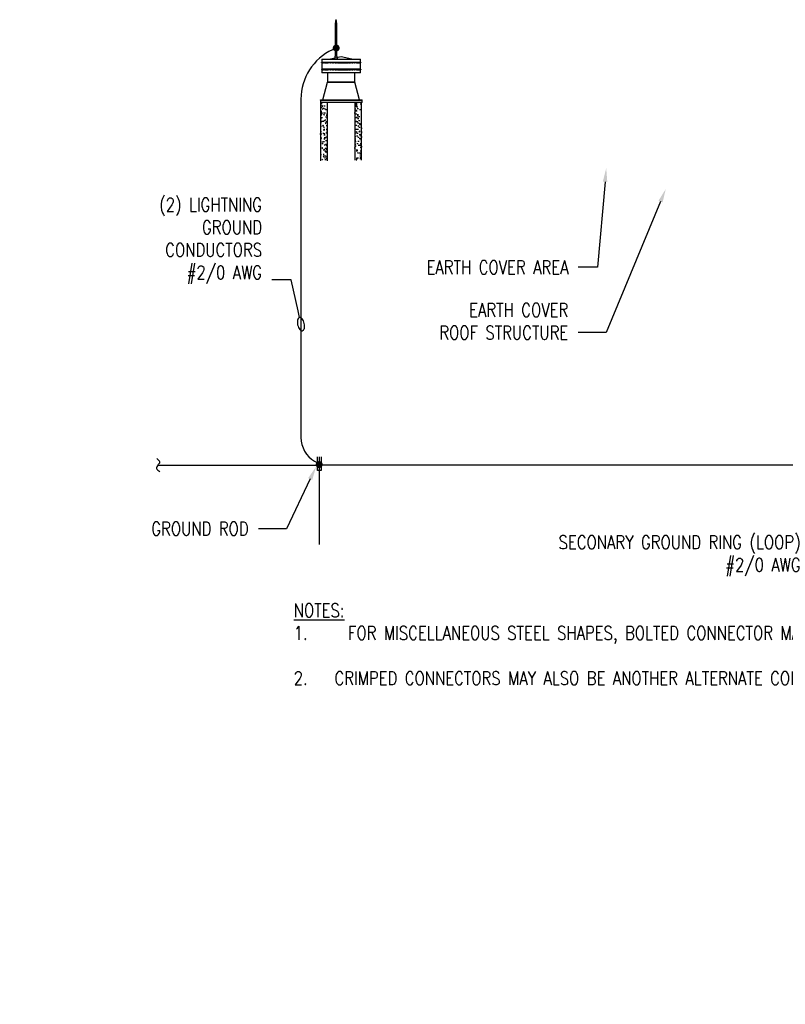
# Model space of a CAD drawing. Header units: inches. Extents: x 0 to 174, y 0 to 45.
# Tile 2 of 4: x 144 to 151, y 35 to 44. Entities that reach past the tile are written whole.
import ezdxf
from ezdxf import colors
from ezdxf.entities.mleader import LeaderData, LeaderLine
from ezdxf.math import Vec2, Vec3

# ---------------------------------------------------------------- set-up
doc = ezdxf.new("R2010")
doc.units = ezdxf.units.IN
doc.header["$MEASUREMENT"] = 0
for name, color, linetype in [('A-WALL', 250, 'Continuous'), ('A-WALL-PATT', 250, 'Continuous'), ('E-ANNO-TEXT', 2, 'Continuous'), ('E-DETL', 2, 'Continuous'), ('E-ELEC-FIXT', 91, 'Continuous'), ('M-EQPM', 250, 'Continuous')]:
    doc.layers.add(name, color=color, linetype=linetype)
doc.styles.add('Annotative', font='romans.shx', dxfattribs={"width": 0.8, "height": 0.125})
pattern_1 = [(50, (151.84433, 40.20511), (0.0753123, -0.006589), [0.007875, -0.086625]), (355, (151.84433, 40.20511), (-0.0145689, 0.0789802), [0.0063, -0.0693]), (100.4514, (151.85061, 40.20456), (0.0607434, 0.0723912), [0.0066927, -0.0736199]), (46.1842, (151.84433, 40.22611), (0.1120603, -0.0173795), [0.0118125, -0.1299375]), (96.6356, (151.85367, 40.22466), (0.0981395, 0.1022825), [0.010039, -0.11043]), (351.1842, (151.84433, 40.22611), (0.0981395, 0.1022825), [0.00945, -0.10395]), (21, (151.85483, 40.22086), (0.06267524, -0.042275), [0.007875, -0.086625]), (326, (151.85483, 40.22086), (0.0255481, 0.0761408), [0.0063, -0.0693]), (71.4514, (151.860054, 40.21734), (0.08822335, 0.0338658), [0.0066927, -0.0736199]), (37.5, (151.84433, 40.20511), (0.00127678, 0.03495385), [0, -0.06846, 0, -0.07035, 0, -0.0695625]), (7.5, (151.84433, 40.20511), (0.0276223, 0.04141323), [0, -0.04011, 0, -0.066885, 0, -0.0265125]), (327.5, (151.820916, 40.20511), (0.05605136, -0.00236826), [0, -0.02625, 0, -0.0819, 0, -0.108675]), (317.5, (151.810416, 40.20511), (0.06123455, 0.01051102), [0, -0.034125, 0, -0.05439, 0, -0.077175])]

# ---------------------------------------------------------------- blocks, each defined once
blk = doc.blocks.new('E-DT01$0$EF - AIR TERMINAL - FB - Lightning Protection - Air Terminal-V5-Section 1')
for p, q in [((-168.39, 290), (-168.39, 268)), ((-168.39, 290), (-168.02, 290)), ((-168.02, 290), (-167.64, 290)), ((-167.64, 268), (-167.64, 290)), ((-168.52, 268), (-168.77, 266)), ((-168.52, 268), (-168.02, 268)), ((-168.02, 268), (-167.52, 268)), ((-167.27, 266), (-167.52, 268))]:
    blk.add_line(p, q)
at = {"flags": 128}
for points in [[(-168.39, 290), (-168.39, 290.21), (-168.38, 290.42), (-168.36, 290.63), (-168.33, 290.84), (-168.3, 291.04), (-168.26, 291.25), (-168.2, 291.45), (-168.14, 291.65), (-168.07, 291.85), (-168.02, 292)], [(-168.02, 292), (-167.94, 291.8), (-167.88, 291.6), (-167.82, 291.4), (-167.77, 291.2), (-167.73, 290.99), (-167.69, 290.79), (-167.67, 290.58), (-167.65, 290.37), (-167.64, 290.16), (-167.64, 290)]]:
    blk.add_lwpolyline(points, dxfattribs=at)
blk = doc.blocks.new('Loop_2')
at = {"color": 1}
blk.add_line((-0.5, 0), (-1, 0), dxfattribs=at)
blk.add_lwpolyline([(0, 0.249, 0.050817), (-0.202, 0.228, 0.064661), (-0.354, 0.176, 0.10407), (-0.47, 0.084, 0.175425), (-0.5, 0, 0.175425), (-0.47, -0.084, 0.10407), (-0.354, -0.176, 0.064661), (-0.202, -0.228, 0.050817), (0, -0.249, 0.050817), (0.202, -0.228, 0.064661), (0.354, -0.176, 0.10407), (0.47, -0.084, 0.175425), (0.5, 0, 0.175425), (0.47, 0.084, 0.10407), (0.354, 0.176, 0.064661), (0.202, 0.228, 0.050817)], format="xyb", close=True, dxfattribs=at)
blk = doc.blocks.new('Mechanical_Box_H_rvt-2-SECTION _MIDDLE STRIP_')
at = {"layer": 'M-EQPM', "lineweight": -3}
for p, q in [((-1534.11, 306.25), (-1534.11, 303.5)), ((-1534.11, 306.25), (-1500.11, 306.25)), ((-1534.11, 303), (-1534.11, 297.5)), ((-1533.69, 303.5), (-1533.88, 303.5)), ((-1533.52, 303), (-1533.88, 303)), ((-1533.8, 304.45), (-1533.86, 304.44)), ((-1533.19, 303.5), (-1533.64, 303.5)), ((-1533.46, 303), (-1533.19, 303)), ((-1532.97, 303.5), (-1533.19, 303.5)), ((-1532.72, 303), (-1533.19, 303)), ((-1532.06, 303.5), (-1532.93, 303.5)), ((-1532.67, 303), (-1532.06, 303)), ((-1531.94, 303.5), (-1532.06, 303.5)), ((-1531.62, 303), (-1532.06, 303)), ((-1531.57, 303), (-1530.53, 303)), ((-1529.11, 303.5), (-1530.52, 303.5)), ((-1530.23, 303), (-1530.52, 303)), ((-1530.2, 303), (-1528.62, 303)), ((-1528.62, 303.5), (-1529.08, 303.5)), ((-1527.34, 303.5), (-1528.62, 303.5)), ((-1526.76, 303), (-1528.62, 303)), ((-1526.41, 303.5), (-1527.3, 303.5)), ((-1526.74, 303), (-1526.41, 303)), ((-1517.11, 308.25), (-1526.51, 306.25)), ((-1525.36, 303.5), (-1526.41, 303.5)), ((-1524.74, 303), (-1526.41, 303)), ((-1523.94, 303.5), (-1525.33, 303.5)), ((-1524.72, 303), (-1523.94, 303)), ((-1523.22, 303.5), (-1523.94, 303.5)), ((-1522.57, 303), (-1523.94, 303)), ((-1521.28, 303.5), (-1523.2, 303.5)), ((-1522.55, 303), (-1521.28, 303)), ((-1520.96, 303.5), (-1521.28, 303.5)), ((-1520.28, 303), (-1521.28, 303)), ((-1507.71, 306.25), (-1517.11, 308.25)), ((-1512.94, 303.5), (-1513.93, 303.5)), ((-1512.94, 303), (-1513.26, 303)), ((-1511.67, 303.5), (-1512.93, 303.5)), ((-1512.93, 303), (-1511.02, 303)), ((-1510.28, 303.5), (-1511.65, 303.5)), ((-1510.28, 303), (-1511, 303)), ((-1509.5, 303.5), (-1510.28, 303.5)), ((-1510.28, 303), (-1508.89, 303)), ((-1507.81, 303.5), (-1509.48, 303.5)), ((-1507.81, 303), (-1508.86, 303)), ((-1507.48, 303.5), (-1507.81, 303.5)), ((-1507.81, 303), (-1506.92, 303)), ((-1505.6, 303.5), (-1507.46, 303.5)), ((-1505.6, 303), (-1506.88, 303)), ((-1504.02, 303.5), (-1505.59, 303.5)), ((-1505.59, 303), (-1505.14, 303)), ((-1503.69, 303), (-1505.1, 303)), ((-1503.69, 303.5), (-1503.99, 303.5)), ((-1502.65, 303.5), (-1503.69, 303.5)), ((-1502.16, 303.5), (-1502.6, 303.5)), ((-1502.16, 303), (-1502.28, 303)), ((-1501.55, 303.5), (-1502.16, 303.5)), ((-1502.16, 303), (-1501.29, 303)), ((-1501.03, 303.5), (-1501.5, 303.5)), ((-1501.03, 303), (-1501.25, 303)), ((-1500.76, 303.5), (-1501.03, 303.5)), ((-1501.03, 303), (-1500.58, 303)), ((-1500.34, 303.5), (-1500.7, 303.5)), ((-1500.34, 303), (-1500.53, 303)), ((-1500.11, 303.5), (-1500.11, 306.25)), ((-1500.11, 297.5), (-1500.11, 303)), ((-1534.11, 297), (-1534.11, 294.25)), ((-1500.11, 294.25), (-1534.11, 294.25)), ((-1533.69, 297.5), (-1533.88, 297.5)), ((-1533.52, 297), (-1533.88, 297)), ((-1533.19, 297.5), (-1533.64, 297.5)), ((-1533.46, 297), (-1533.19, 297)), ((-1532.97, 297.5), (-1533.19, 297.5)), ((-1532.72, 297), (-1533.19, 297)), ((-1532.06, 297.5), (-1532.93, 297.5)), ((-1532.67, 297), (-1532.06, 297)), ((-1531.94, 297.5), (-1532.06, 297.5)), ((-1531.62, 297), (-1532.06, 297)), ((-1531.57, 297), (-1530.53, 297)), ((-1529.11, 297.5), (-1530.52, 297.5)), ((-1530.23, 297), (-1530.52, 297)), ((-1530.2, 297), (-1528.62, 297)), ((-1529.11, 294.25), (-1529.11, 286.25)), ((-1528.62, 297.5), (-1529.08, 297.5)), ((-1527.34, 297.5), (-1528.62, 297.5)), ((-1526.76, 297), (-1528.62, 297)), ((-1526.41, 297.5), (-1527.3, 297.5)), ((-1526.74, 297), (-1526.41, 297)), ((-1525.36, 297.5), (-1526.41, 297.5)), ((-1524.74, 297), (-1526.41, 297)), ((-1523.94, 297.5), (-1525.33, 297.5)), ((-1524.72, 297), (-1523.94, 297)), ((-1523.22, 297.5), (-1523.94, 297.5)), ((-1522.57, 297), (-1523.94, 297)), ((-1521.28, 297.5), (-1523.2, 297.5)), ((-1522.55, 297), (-1521.28, 297)), ((-1520.96, 297.5), (-1521.28, 297.5)), ((-1520.28, 297), (-1521.28, 297)), ((-1512.94, 297.5), (-1513.93, 297.5)), ((-1512.94, 297), (-1513.26, 297)), ((-1511.67, 297.5), (-1512.93, 297.5)), ((-1512.93, 297), (-1511.02, 297)), ((-1510.28, 297.5), (-1511.65, 297.5)), ((-1510.28, 297), (-1511, 297)), ((-1509.5, 297.5), (-1510.28, 297.5)), ((-1510.28, 297), (-1508.89, 297)), ((-1507.81, 297.5), (-1509.48, 297.5)), ((-1507.81, 297), (-1508.86, 297)), ((-1507.48, 297.5), (-1507.81, 297.5)), ((-1507.81, 297), (-1506.92, 297)), ((-1505.6, 297.5), (-1507.46, 297.5)), ((-1505.6, 297), (-1506.88, 297)), ((-1504.02, 297.5), (-1505.59, 297.5)), ((-1505.59, 297), (-1505.14, 297)), ((-1505.11, 286.25), (-1505.11, 294.25)), ((-1503.69, 297), (-1505.1, 297)), ((-1503.69, 297.5), (-1503.99, 297.5)), ((-1502.65, 297.5), (-1503.69, 297.5)), ((-1502.16, 297.5), (-1502.6, 297.5)), ((-1502.16, 297), (-1502.28, 297)), ((-1501.55, 297.5), (-1502.16, 297.5)), ((-1502.16, 297), (-1501.29, 297)), ((-1501.03, 297.5), (-1501.5, 297.5)), ((-1501.03, 297), (-1501.25, 297)), ((-1500.76, 297.5), (-1501.03, 297.5)), ((-1501.03, 297), (-1500.58, 297)), ((-1500.34, 297.5), (-1500.7, 297.5)), ((-1500.34, 297), (-1500.53, 297)), ((-1500.11, 294.25), (-1500.11, 297)), ((-1533.11, 270.5), (-1529.11, 286.25)), ((-1505.11, 286.25), (-1529.11, 286.25)), ((-1529.11, 286.25), (-1505.11, 286.25)), ((-1501.11, 270.5), (-1505.11, 286.25)), ((-1535.36, 270.5), (-1498.86, 270.5)), ((-1535.36, 270.25), (-1535.36, 270.5)), ((-1498.86, 270.25), (-1535.36, 270.25)), ((-1535.36, 270.25), (-1498.86, 270.25)), ((-1535.36, 270.25), (-1535.36, 268.25)), ((-1498.86, 268.25), (-1535.36, 268.25)), ((-1498.86, 270.25), (-1498.86, 270.5)), ((-1498.86, 268.25), (-1498.86, 270.25))]:
    blk.add_line(p, q, dxfattribs=at)
at = {"layer": 'M-EQPM', "lineweight": -3, "flags": 128}
for points in [[(-1534.11, 303), (-1534.32, 303.11), (-1534.34, 303.35), (-1534.14, 303.5), (-1534.11, 303.5)], [(-1533.88, 303.5), (-1534.03, 303.5), (-1534.11, 303.5)], [(-1534.11, 303), (-1533.95, 303), (-1533.88, 303)], [(-1530.53, 303.5), (-1530.63, 303.5), (-1531.92, 303.5)], [(-1513.95, 303.5), (-1516.28, 303.5), (-1518.63, 303.5), (-1520.95, 303.5)], [(-1520.27, 303), (-1517.94, 303), (-1515.59, 303), (-1513.27, 303)], [(-1503.69, 303), (-1503.59, 303), (-1502.3, 303)], [(-1500.11, 303.5), (-1500.27, 303.5), (-1500.34, 303.5)], [(-1500.34, 303), (-1500.19, 303), (-1500.11, 303)], [(-1500.11, 303.5), (-1499.9, 303.39), (-1499.88, 303.15), (-1500.07, 303), (-1500.11, 303)], [(-1534.11, 297), (-1534.32, 297.11), (-1534.34, 297.35), (-1534.14, 297.5), (-1534.11, 297.5)], [(-1533.88, 297.5), (-1534.03, 297.5), (-1534.11, 297.5)], [(-1534.11, 297), (-1533.95, 297), (-1533.88, 297)], [(-1530.53, 297.5), (-1530.63, 297.5), (-1531.92, 297.5)], [(-1513.95, 297.5), (-1516.28, 297.5), (-1518.63, 297.5), (-1520.95, 297.5)], [(-1520.27, 297), (-1517.94, 297), (-1515.59, 297), (-1513.27, 297)], [(-1503.69, 297), (-1503.59, 297), (-1502.3, 297)], [(-1500.11, 297.5), (-1500.27, 297.5), (-1500.34, 297.5)], [(-1500.34, 297), (-1500.19, 297), (-1500.11, 297)], [(-1500.11, 297.5), (-1499.9, 297.39), (-1499.88, 297.15), (-1500.07, 297), (-1500.11, 297)]]:
    blk.add_lwpolyline(points, dxfattribs=at)

msp = doc.modelspace()

# ---------------------------------------------------------------- hatches: boundary and pattern name
at = {"layer": 'A-WALL-PATT', "lineweight": -3}
h = msp.add_hatch(dxfattribs=at)
h.set_pattern_fill('AR-CONC', color=256, scale=0.0105, style=0)
h.set_pattern_definition(pattern_1)
h.paths.add_polyline_path([(147.0736, 43.069), (147.009, 43.069), (147.0102, 42.5315), (147.0736, 42.5328)])
h = msp.add_hatch(dxfattribs=at)
h.set_pattern_fill('AR-CONC', color=256, scale=0.0105, style=0)
h.set_pattern_definition(pattern_1)
h.paths.add_polyline_path([(147.3256, 42.538), (147.3886, 42.5393), (147.3886, 43.069), (147.3256, 43.069)])

# ---------------------------------------------------------------- linework, layer by layer
at = {"layer": 'A-WALL', "lineweight": -3}
for p, q in [((147.0106, 43.069, 0.0114), (147.0106, 42.5315, 0.0114)), ((147.0736, 42.5328, 0.0114), (147.0736, 43.069, 0.0114)), ((147.3256, 43.069, 0.0114), (147.3256, 42.538, 0.0114)), ((147.3886, 42.5393, 0.0114), (147.3886, 43.069, 0.0114))]:
    msp.add_line(p, q, dxfattribs=at)
at = {"layer": 'E-DETL', "lineweight": -3}
for p, q in [((145.5148, 39.7296), (146.9909, 39.7296, 0.0041)), ((146.9824, 39.6797, 0.0025), (146.9824, 39.8047, 0.0025)), ((146.9991, 39.8047, 0.0025), (146.9991, 38.9994)), ((152.3981, 39.7296), (147.0083, 39.7296, 0.0022)), ((147.0164, 39.8047, 0.0025), (147.0164, 39.6797, 0.0025)), ((147.0164, 39.6797, 0.0025), (146.9824, 39.6797, 0.0025))]:
    msp.add_line(p, q, dxfattribs=at)
at = {"layer": 'E-DETL', "lineweight": -3, "elevation": 0.0114}
msp.add_lwpolyline([(147.1546, 43.571), (147.1194, 43.5546, 0.291786), (146.8301, 43.1012), (146.8301, 39.9832, 0.269019), (146.956, 39.7662), (147.02, 39.7296)], format="xyb", dxfattribs=at)
at = {"layer": 'E-DETL', "lineweight": -3, "const_width": 0.032}
for points, elevation in [([(147.1386, 43.571, -1), (147.1706, 43.571)], 0.0114), ([(147.1386, 43.571, 1), (147.1706, 43.571)], 0.0114), ([(146.982, 39.7344, -1), (147.014, 39.7344)], 0.0057)]:
    msp.add_lwpolyline(points, format="xyb", dxfattribs=dict(at, elevation=elevation))
at = {"layer": 'E-DETL', "lineweight": -3}
for radius in [0.00598, 0.00498, 0.00415, 0.00346, 0.00288, 0.0024, 0.002, 0.00167]:
    msp.add_circle((146.9997, 39.7296, 0.0057), radius, dxfattribs=at)
for points, knots in [([(145.5148, 39.7296), (145.5094, 39.7195), (145.4973, 39.7083), (145.4988, 39.6993), (145.5006, 39.6882), (145.5193, 39.6798), (145.5296, 39.6701)], [0, 0, 0, 0, 0.446153, 0.446153, 0.446153, 1, 1, 1, 1]), ([(145.5148, 39.7296), (145.52, 39.7393), (145.5314, 39.7496), (145.5304, 39.7586), (145.5291, 39.7697), (145.5125, 39.7792), (145.5035, 39.7894)], [0, 0, 0, 0, 0.446288, 0.446288, 0.446288, 1, 1, 1, 1])]:
    msp.add_open_spline(points, degree=3, knots=knots, dxfattribs=at)

# ---------------------------------------------------------------- block references
at = {"layer": 'E-ELEC-FIXT', "lineweight": -3, "xscale": -0.014, "yscale": 0.014, "zscale": 0.014}
msp.add_blockref('E-DT01$0$EF - AIR TERMINAL - FB - Lightning Protection - Air Terminal-V5-Section 1', (144.8008, 39.744, 0.0114), dxfattribs=at)
at = {"layer": 'M-EQPM', "lineweight": -3, "xscale": 0.01050000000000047, "yscale": 0.01050000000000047, "zscale": 0.01050000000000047}
msp.add_blockref('Mechanical_Box_H_rvt-2-SECTION _MIDDLE STRIP_', (163.1303, 40.2523, 0.0114), dxfattribs=at)

# ---------------------------------------------------------------- texts
at = {"layer": 'E-ANNO-TEXT', "lineweight": -3, "insert": (146.7635, 38.4542), "char_height": 0.125, "width": 6.198063, "attachment_point": 1, "style": 'Annotative'}
msp.add_mtext('{\\LNOTES:\\P\\pxi-3,l3,t3;}1.^IFOR MISCELLANEOUS STEEL SHAPES, BOLTED CONNECTOR MAY BE USED.\\P\\pi0,l0,tz;\\P\\pi-3,l3,t3;2.^ICRIMPED CONNECTORS MAY ALSO BE ANOTHER ALTERNATE CONNECTORS.', dxfattribs=at)

# ---------------------------------------------------------------- leaders
at = {"layer": 'E-ANNO-TEXT', "lineweight": -3}
ml = msp.add_multileader_mtext('Standard', dxfattribs=at)
ml.set_content('EARTH COVER AREA', color=256, style='Annotative')
ml.set_leader_properties(color=1, linetype='ByLayer', lineweight=-1)
ml.build(insert=Vec2(0, 0))
ml.multileader.update_dxf_attribs({"text_left_attachment_type": 3, "text_right_attachment_type": 3, "dogleg_length": 0.1782, "arrow_head_size": 0.125})
ctx = ml.context
ctx.base_point, ctx.char_height, ctx.arrow_head_size, ctx.landing_gap_size, ctx.plane_origin = Vec3(147.7276, 41.5518, 0.0057), 0.125, 0.125, 0.09, Vec3(149.3279, 41.5522, 0.0057)
ctx.left_attachment, ctx.right_attachment, ctx.text_align_type = 3, 3, 2
notes = []
notes.append((ctx, [(0, (1, 1, 0), (149.562, 41.5518, 0.0057), (-1, 0), 0.1782, [(0, [(149.6408, 42.4638, 0.0057)], 0, [])])]))
ctx.mtext.insert, ctx.mtext.alignment, ctx.mtext.flow_direction = Vec3(149.2937, 41.6143, 0.0057), 3, 5
ml = msp.add_multileader_mtext('Standard', dxfattribs=at)
ml.set_content('EARTH COVER \\PROOF STRUCTURE', color=256, style='Annotative')
ml.set_leader_properties(color=1, linetype='ByLayer', lineweight=-1)
ml.build(insert=Vec2(0, 0))
ml.multileader.update_dxf_attribs({"text_right_attachment_type": 3, "dogleg_length": 0.1782, "arrow_head_size": 0.125})
ctx = ml.context
ctx.base_point, ctx.char_height, ctx.arrow_head_size, ctx.landing_gap_size, ctx.plane_origin = Vec3(147.8869, 41.1583, 0.0057), 0.125, 0.125, 0.09, Vec3(149.3828, 41.3436, 0.0057)
ctx.right_attachment, ctx.text_align_type = 3, 2
notes.append((ctx, [(0, (1, 1, 0), (149.6408, 40.95, 0.0057), (-1, 0), 0.2596, [(0, [(150.1888, 42.2718, 0.0057)], 0, [])])]))
ctx.mtext.insert, ctx.mtext.alignment, ctx.mtext.flow_direction = Vec3(149.2912, 41.2208, 0.0057), 3, 5
ml = msp.add_multileader_mtext('Standard', dxfattribs=at)
ml.set_content('\\A1;SECONARY GROUND RING (LOOP) \\P#2/0 AWG', color=256, style='Annotative')
ml.set_leader_properties(color=1, linetype='ByLayer', lineweight=-1)
ml.build(insert=Vec2(0, 0))
ml.multileader.update_dxf_attribs({"text_right_attachment_type": 3, "dogleg_length": 0.1782, "arrow_head_size": 0.125})
ctx = ml.context
ctx.base_point, ctx.char_height, ctx.arrow_head_size, ctx.landing_gap_size, ctx.plane_origin = Vec3(148.8266, 38.9982, 0.0057), 0.125, 0.125, 0.09, Vec3(151.1261, 39.1429, 0.0057)
ctx.right_attachment, ctx.text_align_type = 3, 2
notes.append((ctx, [(0, (1, 1, 0), (151.6991, 38.7423, 0.0057), (-1, 0), 0.1782, [(0, [(152.3975, 39.7296, 0.0057)], 0, [])])]))
ctx.mtext.insert, ctx.mtext.alignment, ctx.mtext.flow_direction = Vec3(151.4309, 39.0816, 0.0057), 3, 5
ml = msp.add_multileader_mtext('Standard', dxfattribs=at)
ml.set_content('GROUND ROD', color=256, style='Annotative')
ml.set_leader_properties(color=1, linetype='ByLayer', lineweight=-1)
ml.build(insert=Vec2(0, 0))
ml.multileader.update_dxf_attribs({"text_left_attachment_type": 3, "text_right_attachment_type": 3, "dogleg_length": 0.2596, "arrow_head_size": 0.125})
ctx = ml.context
ctx.base_point, ctx.char_height, ctx.arrow_head_size, ctx.landing_gap_size, ctx.plane_origin = Vec3(145.2675, 39.1429, 0.0057), 0.125, 0.125, 0.09, Vec3(146.0262, 39.1429, 0.0057)
ctx.left_attachment, ctx.right_attachment, ctx.text_align_type = 3, 3, 2
notes.append((ctx, [(0, (1, 1, 0), (146.6975, 39.1429, 0.0057), (-1, 0), 0.2596, [(0, [(146.9692, 39.7142, 0.0057)], 0, [])])]))
ctx.mtext.insert, ctx.mtext.alignment, ctx.mtext.flow_direction = Vec3(146.348, 39.2054, 0.0057), 3, 5
for ctx, leaders in notes:
    for number, flags, end, landing, length, lines in leaders:
        leader = LeaderData()
        leader.index, (leader.has_last_leader_line, leader.has_dogleg_vector, leader.attachment_direction) = number, flags
        leader.last_leader_point, leader.dogleg_vector, leader.dogleg_length = Vec3(end), Vec3(landing), length
        for number, points, colour, breaks in lines:
            line = LeaderLine()
            line.index, line.vertices, line.color, line.breaks = number, Vec3.list(points), colors.encode_raw_color(colour), breaks
            leader.lines.append(line)
        ctx.leaders.append(leader)

# ---------------------------------------------------------------- next in the draw order: leaders
ml = msp.add_multileader_mtext('Standard', dxfattribs=at)
ml.set_content('ROUTE CONDUIT UP ON SURFACE TO AVOID HEADWALL ABOVE BLAST DOOR AND PENETRATE INTO MAGAZINE TO PANELBOARD', color=256, style='Annotative')
ml.set_leader_properties(color=1, linetype='ByLayer', lineweight=-1)
ml.build(insert=Vec2(0, 0))
ml.multileader.update_dxf_attribs({"text_right_attachment_type": 3, "dogleg_length": 0.34, "arrow_head_size": 0.125})
ctx = ml.context
ctx.base_point, ctx.char_height, ctx.arrow_head_size, ctx.landing_gap_size, ctx.plane_origin = Vec3(166.6478, 42.2815), 0.125, 0.125, 0.0312, Vec3(166.652, 42.2225)
ctx.right_attachment = 3
notes = []
notes.append((ctx, [(0, (0, 0, 0), (0, 0), (1, 0), 1, [])]))
ctx.mtext.insert, ctx.mtext.width, ctx.mtext.flow_direction = Vec3(166.679, 42.344), 1.438232, 5
ctx.mtext.has_bg_fill, ctx.mtext.bg_color, ctx.mtext.bg_scale_factor, ctx.mtext.bg_transparency, ctx.mtext.use_window_bg_color = 1, -1073741824, 1.1, 0, 1
for ctx, leaders in notes:
    for number, flags, end, landing, length, lines in leaders:
        leader = LeaderData()
        leader.index, (leader.has_last_leader_line, leader.has_dogleg_vector, leader.attachment_direction) = number, flags
        leader.last_leader_point, leader.dogleg_vector, leader.dogleg_length = Vec3(end), Vec3(landing), length
        for number, points, colour, breaks in lines:
            line = LeaderLine()
            line.index, line.vertices, line.color, line.breaks = number, Vec3.list(points), colors.encode_raw_color(colour), breaks
            leader.lines.append(line)
        ctx.leaders.append(leader)

# ---------------------------------------------------------------- next in the draw order: linework, layer by layer
at = {"layer": 'E-DETL', "lineweight": -3, "const_width": 0.032, "elevation": 0.0057}
msp.add_lwpolyline([(146.982, 39.7344, 1), (147.014, 39.7344)], format="xyb", dxfattribs=at)

# ---------------------------------------------------------------- next in the draw order: leaders
at = {"layer": 'E-ANNO-TEXT', "lineweight": -3}
ml = msp.add_multileader_mtext('Standard', dxfattribs=at)
ml.set_content('(2) LIGHTNING \\PGROUND\\PCONDUCTORS\\P#2/0 AWG ', color=256, style='Annotative')
ml.set_leader_properties(color=1, linetype='ByLayer', lineweight=-1)
ml.set_arrow_properties(name='Loop_2')
ml.build(insert=Vec2(0, 0))
ml.multileader.update_dxf_attribs({"text_right_attachment_type": 3, "dogleg_length": 0.1782, "arrow_head_size": 0.125})
ctx = ml.context
ctx.base_point, ctx.char_height, ctx.arrow_head_size, ctx.landing_gap_size, ctx.plane_origin = Vec3(145.3389, 42.1079, 0.0057), 0.125, 0.125, 0.09, Vec3(146.5138, 41.2015, 0.0057)
ctx.right_attachment, ctx.text_align_type = 3, 2
notes = []
notes.append((ctx, [(0, (1, 1, 0), (146.7399, 41.4353, 0.0057), (-1, 0), 0.1782, [(0, [(146.8301, 41.0273, 0.0057)], 0, [])])]))
ctx.mtext.insert, ctx.mtext.alignment, ctx.mtext.flow_direction = Vec3(146.4717, 42.1912, 0.0057), 3, 5
ctx.mtext.has_bg_fill, ctx.mtext.bg_color, ctx.mtext.bg_scale_factor, ctx.mtext.bg_transparency, ctx.mtext.use_window_bg_color = 1, -1073741824, 1.2, 0, 1
for ctx, leaders in notes:
    for number, flags, end, landing, length, lines in leaders:
        leader = LeaderData()
        leader.index, (leader.has_last_leader_line, leader.has_dogleg_vector, leader.attachment_direction) = number, flags
        leader.last_leader_point, leader.dogleg_vector, leader.dogleg_length = Vec3(end), Vec3(landing), length
        for number, points, colour, breaks in lines:
            line = LeaderLine()
            line.index, line.vertices, line.color, line.breaks = number, Vec3.list(points), colors.encode_raw_color(colour), breaks
            leader.lines.append(line)
        ctx.leaders.append(leader)

doc.saveas('drawing.dxf')
